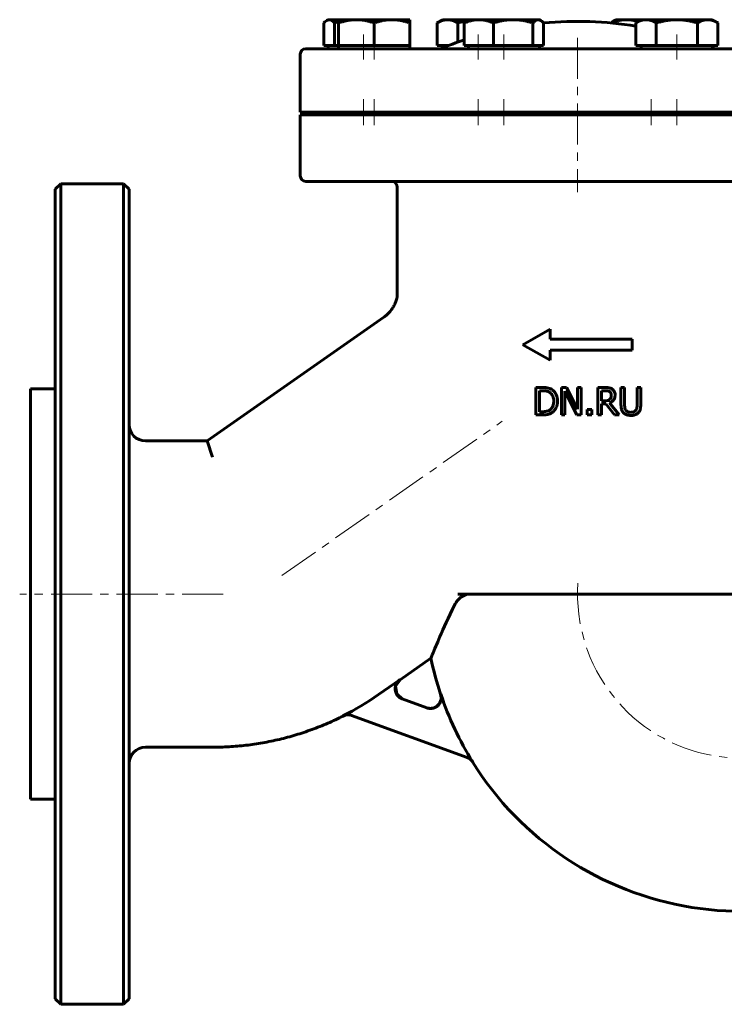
# Model space of a CAD drawing. Header units: millimetres. Extents: x -102 to 102, y -90 to 90.
# Tile 1 of 2: x -102 to 27, y -90 to 90. Entities that reach past the tile are written whole.
import ezdxf

# ---------------------------------------------------------------- set-up
doc = ezdxf.new("R2010")
doc.units = ezdxf.units.MM
doc.linetypes.add('K5LT_AXLED', pattern=[12, 7.5, -1.5, 1.5, -1.5])
doc.linetypes.add('K5LT_BASIC', pattern=[0])
doc.layers.add('Системный слой (1)', color=7, linetype='Continuous', true_color=0x6c6c6c)

# ---------------------------------------------------------------- blocks, each defined once
blk = doc.blocks.new('U0')
at = {"layer": 'Системный слой (1)', "color": 143, "linetype": 'K5LT_BASIC', "lineweight": 60, "true_color": 0x33acca}
for p, q in [((-33.26, -31.85), (-32.46, -30.68)), ((-33.07, -33.26), (-33.26, -31.85)), ((-32, -34.19), (-33.07, -33.26))]:
    blk.add_line(p, q, dxfattribs=at)
blk = doc.blocks.new('U5')
at = {"layer": 'Системный слой (1)', "color": 143, "linetype": 'K5LT_BASIC', "lineweight": 60, "true_color": 0x33acca}
for start, end in [(191.654, 198.3663), (211.9389, 309.9684)]:
    blk.add_arc((30, -15), 58, start, end, dxfattribs=at)
blk = doc.blocks.new('U7')
at = {"layer": 'Системный слой (1)', "color": 143, "linetype": 'K5LT_BASIC', "lineweight": 60, "true_color": 0x33acca}
for p, q in [((-33.98, 60.45), (-33.98, 60.45)), ((-33.98, 60.45), (-33.98, 60.45)), ((-33.98, 60.45), (-33.98, 60.45)), ((-33.98, 60.45), (-33.98, 60.45)), ((-33.98, 60.45), (-33.98, 60.45)), ((-33.98, 60.45), (-33.97, 60.45)), ((-33.97, 60.45), (-33.97, 60.45)), ((-33.97, 60.45), (-33.96, 60.45)), ((-33.96, 60.45), (-33.94, 60.45)), ((-33.94, 60.45), (-33.91, 60.45)), ((-33.91, 60.45), (-33.84, 60.44)), ((-33.84, 60.44), (-33.7, 60.41)), ((-33.7, 60.41), (-33.44, 60.29)), ((-33.44, 60.29), (-33.09, 59.91)), ((-33.09, 59.91), (-32.98, 59.45))]:
    blk.add_line(p, q, dxfattribs=at)
blk = doc.blocks.new('U8')
at = {"layer": 'Системный слой (1)', "color": 143, "linetype": 'K5LT_BASIC', "lineweight": 60, "true_color": 0x33acca}
for p, q in [((-50.7, 72.6), (28.43, 72.6)), ((28.43, 72.6), (50.7, 72.6))]:
    blk.add_line(p, q, dxfattribs=at)
blk = doc.blocks.new('U9')
at = {"layer": 'Системный слой (1)', "color": 143, "linetype": 'K5LT_BASIC', "lineweight": 60, "true_color": 0x33acca}
for start, end in [(80.573202, 95.482478), (108.579027, 112.619865), (67.380135, 67.712307)]:
    blk.add_arc((0, 24.6999), 65, start, end, dxfattribs=at)
blk = doc.blocks.new('U10')
at = {"layer": 'Системный слой (1)', "color": 143, "linetype": 'K5LT_BASIC', "lineweight": 60, "true_color": 0x33acca}
for p, q in [((-44.18, 89.49), (-44.44, 89.42)), ((-43.93, 89.56), (-44.18, 89.49)), ((-43.69, 89.63), (-43.93, 89.56))]:
    blk.add_line(p, q, dxfattribs=at)
blk = doc.blocks.new('U11')
at = {"layer": 'Системный слой (1)', "color": 143, "linetype": 'K5LT_BASIC', "lineweight": 60, "true_color": 0x33acca}
for p, q in [((-42.36, 72.7), (-41.42, 72.7)), ((-41.42, 72.7), (-40.42, 72.7))]:
    blk.add_line(p, q, dxfattribs=at)
blk = doc.blocks.new('U13')
at = {"layer": 'Системный слой (1)', "color": 143, "linetype": 'K5LT_BASIC', "lineweight": 60, "true_color": 0x33acca}
for p, q in [((-16.69, 72.7), (-11.17, 72.7)), ((-11.17, 72.7), (-10.23, 72.7))]:
    blk.add_line(p, q, dxfattribs=at)
blk = doc.blocks.new('U14')
at = {"layer": 'Системный слой (1)', "color": 143, "linetype": 'K5LT_BASIC', "lineweight": 60, "true_color": 0x33acca}
for p, q in [((-21.35, 89.57), (-21.9, 89.42)), ((-20.81, 89.7), (-21.35, 89.57)), ((-20.29, 89.8), (-20.81, 89.7))]:
    blk.add_line(p, q, dxfattribs=at)
blk = doc.blocks.new('U15')
at = {"layer": 'Системный слой (1)', "color": 143, "linetype": 'K5LT_BASIC', "lineweight": 60, "true_color": 0x33acca}
for p, q in [((-45.41, 90), (-45.56, 89.99)), ((-46.2, 89.61), (-46.38, 89.42)), ((-46.03, 89.76), (-46.2, 89.61)), ((-45.86, 89.87), (-46.03, 89.76)), ((-45.71, 89.94), (-45.86, 89.87)), ((-45.56, 89.99), (-45.71, 89.94))]:
    blk.add_line(p, q, dxfattribs=at)
blk = doc.blocks.new('U16')
at = {"layer": 'Системный слой (1)', "color": 143, "linetype": 'K5LT_BASIC', "lineweight": 60, "true_color": 0x33acca}
for p, q in [((9.56, 89.96), (8.86, 90)), ((10.26, 89.83), (9.56, 89.96)), ((10.99, 89.62), (10.26, 89.83))]:
    blk.add_line(p, q, dxfattribs=at)
blk = doc.blocks.new('U17')
at = {"layer": 'Системный слой (1)', "color": 143, "linetype": 'K5LT_BASIC', "lineweight": 60, "true_color": 0x33acca}
for p, q in [((-7.03, 89.99), (-7.18, 90)), ((-6.88, 89.94), (-7.03, 89.99)), ((-6.73, 89.87), (-6.88, 89.94)), ((-6.56, 89.76), (-6.73, 89.87)), ((-6.39, 89.61), (-6.56, 89.76)), ((-6.21, 89.42), (-6.39, 89.61))]:
    blk.add_line(p, q, dxfattribs=at)
blk = doc.blocks.new('U18')
at = {"layer": 'Системный слой (1)', "color": 143, "linetype": 'K5LT_BASIC', "lineweight": 60, "true_color": 0x33acca}
for p, q in [((-82, -15), (-82, 59)), ((-82, -89), (-82, -15))]:
    blk.add_line(p, q, dxfattribs=at)
blk = doc.blocks.new('U20')
at = {"layer": 'Системный слой (1)', "color": 143, "linetype": 'K5LT_BASIC', "lineweight": 60, "true_color": 0x33acca}
for p, q in [((-40.42, 72.7), (-37.19, 72.7)), ((-37.19, 72.7), (-33.95, 72.7))]:
    blk.add_line(p, q, dxfattribs=at)

msp = doc.modelspace()

# ---------------------------------------------------------------- linework, layer by layer
at = {"layer": 'Системный слой (1)', "color": 143, "linetype": 'K5LT_BASIC', "lineweight": 60, "true_color": 0x33acca}
for p, q in [((-45.63, 90), (-45.41, 90)), ((-45.41, 90), (-43.69, 90)), ((-43.69, 89.42), (-43.69, 90)), ((-43.69, 90), (-40.44, 90)), ((-40.44, 90), (-33.94, 90)), ((-33.94, 90), (-30.69, 90)), ((-30.69, 90), (-30.69, 89.42)), ((-24.65, 90), (-23.78, 90)), ((-23.78, 90), (-19.96, 90)), ((-19.96, 90), (-18.06, 90)), ((-18.06, 90), (-11.78, 90)), ((-11.78, 90), (-7.18, 90)), ((-7.18, 90), (-6.96, 90)), ((6.96, 90), (8.86, 90)), ((8.86, 90), (11.65, 90)), ((11.65, 90), (12.52, 90)), ((12.52, 90), (18.15, 90)), ((18.15, 90), (23.78, 90)), ((23.78, 90), (24.65, 90)), ((-46.38, 85.3), (-46.38, 89.42)), ((-45.63, 90), (-45.86, 89.87)), ((-44.44, 85.3), (-44.44, 89.42)), ((-43.69, 85.3), (-43.69, 89.42)), ((-37.19, 85.3), (-37.19, 89.42)), ((-30.69, 85.3), (-30.69, 89.42)), ((-24.65, 90), (-25.66, 89.42)), ((-25.66, 85.3), (-25.66, 89.42)), ((-21.9, 85.9), (-21.9, 89.42)), ((-20.71, 85.3), (-20.71, 89.42)), ((-19.96, 90), (-20.19, 89.87)), ((-15.4, 85.3), (-15.4, 89.42)), ((-8.15, 85.3), (-8.15, 89.42)), ((-6.96, 90), (-6.73, 89.87)), ((-6.21, 85.3), (-6.21, 89.42)), ((6.21, 89.4), (6.21, 89.42)), ((6.96, 90), (6.73, 89.87)), ((11.65, 90), (10.65, 89.42)), ((10.65, 85.3), (10.65, 89.42)), ((14.4, 85.3), (14.4, 89.42)), ((21.9, 85.3), (21.9, 89.42)), ((24.65, 90), (25.66, 89.42)), ((25.66, 85.3), (25.66, 89.42)), ((49.7, 84.7), (-49.7, 84.7)), ((-45.41, 85.3), (-46.38, 85.3)), ((-45.63, 85.3), (-45.63, 84.7)), ((-44.44, 85.3), (-45.41, 85.3)), ((-43.69, 85.3), (-44.44, 85.3)), ((-40.44, 85.3), (-43.69, 85.3)), ((-43.69, 85.3), (-43.69, 84.7)), ((-37.19, 85.3), (-40.44, 85.3)), ((-33.94, 85.3), (-37.19, 85.3)), ((-30.69, 85.3), (-33.94, 85.3)), ((-30.69, 85.3), (-30.69, 84.7)), ((-23.78, 85.3), (-25.66, 85.3)), ((-24.65, 85.3), (-24.65, 84.84)), ((-23.51, 85.3), (-23.78, 85.3)), ((-18.06, 85.3), (-20.71, 85.3)), ((-19.96, 85.3), (-19.96, 84.7)), ((-15.4, 85.3), (-18.06, 85.3)), ((-11.78, 85.3), (-15.4, 85.3)), ((-8.15, 85.3), (-11.78, 85.3)), ((-7.18, 85.3), (-8.15, 85.3)), ((-6.21, 85.3), (-7.18, 85.3)), ((-6.96, 85.3), (-6.96, 84.7)), ((12.52, 85.3), (10.65, 85.3)), ((11.65, 85.3), (11.65, 84.7)), ((14.4, 85.3), (12.52, 85.3)), ((18.15, 85.3), (14.4, 85.3)), ((21.9, 85.3), (18.15, 85.3)), ((23.78, 85.3), (21.9, 85.3)), ((25.66, 85.3), (23.78, 85.3)), ((24.65, 85.3), (24.65, 84.7)), ((-50.7, 73.1), (-50.7, 83.7)), ((-50.7, 73.1), (50.7, 73.1)), ((-50.7, 61.45), (-50.7, 72.6)), ((-42.36, 72.7), (-42.76, 73.1)), ((-40.42, 72.7), (-40.82, 73.1)), ((-33.95, 72.7), (-33.55, 73.1)), ((-21.38, 72.7), (-21.78, 73.1)), ((-21.38, 72.7), (-16.69, 72.7)), ((-16.69, 72.7), (-17.09, 73.1)), ((-10.23, 72.7), (-9.83, 73.1)), ((-7.5, 72.6), (-7.5, 73.1)), ((7.5, 72.6), (7.5, 73.1)), ((10.23, 72.7), (9.83, 73.1)), ((10.23, 72.7), (14.92, 72.7)), ((14.92, 72.7), (14.52, 73.1)), ((14.92, 72.7), (21.38, 72.7)), ((21.38, 72.7), (21.78, 73.1)), ((-94.5, 60), (-95.5, 59)), ((-83, 60), (-94.5, 60)), ((-94.5, -90), (-94.5, 60)), ((-82, 59), (-83, 60)), ((-83, 60), (-83, -15)), ((-49.7, 60.45), (49.7, 60.45)), ((-32.98, 59.45), (-32.98, 39.45)), ((-95.5, -89), (-95.5, 59)), ((-33, 39.23), (-33, 39.23)), ((-67.72, 13), (-35.41, 35.62)), ((-35.41, 35.62), (-35.41, 35.62)), ((-10, 30.58), (-5, 33.41)), ((-5, 31.58), (-5, 33.41)), ((-5, 31.58), (10, 31.58)), ((10, 29.58), (10, 31.58)), ((-10, 30.58), (-5, 27.74)), ((-5, 27.74), (-5, 29.58)), ((-5, 29.58), (10, 29.58)), ((-95.5, 22.5), (-100, 22.5)), ((-100, 22.5), (-100, -52.5)), ((-7.61, 22.76), (-7.61, 17.76)), ((-6.47, 22.76), (-7.61, 22.76)), ((-6.94, 22.18), (-6.44, 22.18)), ((-6.94, 18.33), (-6.94, 22.18)), ((-2, 22.76), (-2.94, 22.76)), ((-2.94, 22.76), (-2.94, 17.76)), ((-2.32, 17.76), (-2.32, 22.07)), ((-2.32, 22.07), (-0.11, 17.76)), ((0.01, 18.8), (-2, 22.76)), ((0.63, 22.76), (0.01, 22.76)), ((0.01, 22.76), (0.01, 18.8)), ((0.63, 17.76), (0.63, 22.76)), ((5.02, 22.76), (3.73, 22.76)), ((3.73, 22.76), (3.73, 17.76)), ((4.39, 20.3), (4.39, 22.18)), ((4.39, 22.18), (5.05, 22.18)), ((8.6, 22.76), (7.93, 22.76)), ((7.93, 22.76), (7.93, 19.64)), ((8.6, 19.64), (8.6, 22.76)), ((10.89, 22.76), (10.89, 19.62)), ((11.55, 22.76), (10.89, 22.76)), ((11.55, 19.64), (11.55, 22.76)), ((4.98, 20.3), (4.39, 20.3)), ((7.6, 17.76), (5.82, 19.93)), ((-6.44, 18.33), (-6.94, 18.33)), ((2.58, 18.71), (1.78, 18.71)), ((1.78, 18.71), (1.78, 17.76)), ((2.58, 17.76), (2.58, 18.71)), ((4.39, 17.76), (4.39, 19.75)), ((4.39, 19.75), (5.15, 19.75)), ((5.15, 19.75), (6.74, 17.76)), ((-7.61, 17.76), (-6.46, 17.76)), ((-2.94, 17.76), (-2.32, 17.76)), ((-0.11, 17.76), (0.63, 17.76)), ((1.78, 17.76), (2.58, 17.76)), ((3.73, 17.76), (4.39, 17.76)), ((6.74, 17.76), (7.6, 17.76)), ((-79, 13), (-67.72, 13)), ((-66.77, 10), (-67.72, 13)), ((-83, -15), (-83, -90)), ((-21.9, -15), (29.26, -15)), ((-32.46, -30.68), (-26.8, -26.72)), ((-36.39, -33.38), (-32.51, -30.66)), ((-27.58, -35.8), (-32.04, -34.18)), ((-41.32, -37.19), (-20.18, -44.88)), ((-79, -43), (-66.77, -43)), ((-95.5, -52.5), (-100, -52.5)), ((-94.5, -90), (-95.5, -89)), ((-83, -90), (-94.5, -90)), ((-82, -89), (-83, -90))]:
    msp.add_line(p, q, dxfattribs=at)
at = {"layer": 'Системный слой (1)', "color": 30, "linetype": 'K5LT_AXLED', "lineweight": 18, "true_color": 0xff8000}
for p, q in [((-39.13, 82.7), (-39.13, 87.3)), ((-37.19, 82.7), (-37.19, 87.3)), ((-18.15, 82.7), (-18.15, 87.3)), ((-13.46, 82.7), (-13.46, 87.3)), ((0, 86.7), (0, 58.45)), ((18.15, 82.7), (18.15, 87.3)), ((-39.13, 70.7), (-39.13, 75.47)), ((-37.19, 70.7), (-37.19, 75.47)), ((-18.15, 70.7), (-18.15, 75.47)), ((-13.46, 70.7), (-13.46, 75.47)), ((13.46, 70.7), (13.46, 75.47)), ((18.15, 70.7), (18.15, 75.47)), ((-54.07, -11.63), (-13.77, 16.59)), ((-64.77, -15), (-102, -15))]:
    msp.add_line(p, q, dxfattribs=at)
at = {"layer": 'Системный слой (1)', "color": 143, "linetype": 'K5LT_BASIC', "lineweight": 60, "true_color": 0x33acca}
for centre, radius, start, end in [((-49.7, 83.7), 1, 90, 180), ((-49.7, 61.45), 1, 180, 270), ((-79, 16), 3, 180, 270), ((-66.77, 10), 52.96, 296.7781, 305), ((30, -15), 57.96, 198.3989, 211.9914), ((-79, -46), 3, 90, 180)]:
    msp.add_arc(centre, radius, start, end, dxfattribs=at)
at = {"layer": 'Системный слой (1)', "color": 30, "linetype": 'K5LT_AXLED', "lineweight": 18, "true_color": 0xff8000}
msp.add_arc((30, -15), 30, 176.1803, 344.3485, dxfattribs=at)
at = {"layer": 'Системный слой (1)', "color": 143, "linetype": 'K5LT_BASIC', "lineweight": 60, "true_color": 0x33acca}
for points, weights in [([(-44.44, 89.42), (-44.96, 90), (-45.41, 90)], [1, 1.0379548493, 1]), ([(-40.44, 90), (-41.95, 90), (-43.69, 89.42)], [1, 1.0379548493, 1]), ([(-37.19, 89.42), (-38.93, 90), (-40.44, 90)], [1, 1.0379548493, 1]), ([(-33.94, 90), (-35.45, 90), (-37.19, 89.42)], [1, 1.0379548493, 1]), ([(-30.69, 89.42), (-32.43, 90), (-33.94, 90)], [1, 1.0379548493, 1]), ([(-23.78, 90), (-24.65, 90), (-25.66, 89.42)], [1, 1.0379548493, 1]), ([(-21.9, 89.42), (-22.91, 90), (-23.78, 90)], [1, 1.0379548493, 1]), ([(-18.06, 90), (-19.29, 90), (-20.71, 89.42)], [1, 1.0379548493, 1]), ([(-15.4, 89.42), (-16.82, 90), (-18.06, 90)], [1, 1.0379548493, 1]), ([(-11.78, 90), (-13.46, 90), (-15.4, 89.42)], [1, 1.0379548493, 1]), ([(-8.15, 89.42), (-10.1, 90), (-11.78, 90)], [1, 1.0379548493, 1]), ([(-7.18, 90), (-7.63, 90), (-8.15, 89.42)], [1, 1.0379548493, 1]), ([(8.86, 90), (7.63, 90), (6.21, 89.42)], [1, 1.0379548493, 1]), ([(12.52, 90), (11.65, 90), (10.65, 89.42)], [1, 1.0379548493, 1]), ([(14.4, 89.42), (13.39, 90), (12.52, 90)], [1, 1.0379548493, 1]), ([(18.15, 90), (16.41, 90), (14.4, 89.42)], [1, 1.0379548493, 1]), ([(21.9, 89.42), (19.89, 90), (18.15, 90)], [1, 1.0379548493, 1]), ([(23.78, 90), (22.91, 90), (21.9, 89.42)], [1, 1.0379548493, 1]), ([(25.66, 89.42), (24.65, 90), (23.78, 90)], [1, 1.0379548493, 1]), ([(-20.71, 89.42), (-20.44, 89.73), (-20.19, 89.87)], [1, 1.01965971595, 1.01895289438]), ([(6.21, 89.42), (6.48, 89.73), (6.73, 89.87)], [1, 1.01965971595, 1.01895289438]), ([(-42.86, -37.3), (-54.13, -43), (-66.77, -43)], [0.983349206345, 0.964602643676, 1])]:
    msp.add_rational_spline(points, weights, degree=2, dxfattribs=at)
for points, knots in [([(-35.42, 35.61), (-35.42, 35.62), (-35.42, 35.62), (-35.41, 35.62), (-35.41, 35.62), (-35.41, 35.62), (-35.41, 35.62), (-35.4, 35.63), (-35.4, 35.63), (-35.38, 35.64), (-35.37, 35.65), (-35.35, 35.66), (-35.33, 35.68), (-35.28, 35.71), (-35.25, 35.74), (-35.15, 35.82), (-35.08, 35.87), (-34.9, 36.02), (-34.78, 36.13), (-34.47, 36.43), (-34.3, 36.63), (-33.97, 37.04), (-33.82, 37.26), (-33.56, 37.71), (-33.45, 37.93), (-33.25, 38.39), (-33.16, 38.63), (-33.07, 38.97), (-33.04, 39.06), (-33.02, 39.16)], [0, 0, 0, 0, 0.009902, 0.009902, 0.025744, 0.025744, 0.055449, 0.055449, 0.112878, 0.112878, 0.225757, 0.225757, 0.449533, 0.449533, 0.885204, 0.885204, 1.740703, 1.740703, 3.420016, 3.420016, 6.16907, 6.16907, 8.938306, 8.938306, 11.511582, 11.511582, 14.165408, 14.165408, 15.197259, 15.197259, 15.197259, 15.197259]), ([(-32.98, 39.45), (-32.98, 39.45), (-32.98, 39.45), (-32.98, 39.45), (-32.98, 39.45), (-32.98, 39.45), (-32.98, 39.45), (-32.98, 39.45), (-32.98, 39.44), (-32.98, 39.44), (-32.98, 39.44), (-32.98, 39.43), (-32.98, 39.43), (-32.98, 39.42), (-32.98, 39.41), (-32.98, 39.39), (-32.98, 39.38), (-32.98, 39.35), (-32.99, 39.33), (-32.99, 39.31), (-32.99, 39.29), (-33, 39.26), (-33, 39.25), (-33, 39.23)], [0, 0, 0, 0, 0.03887, 0.03887, 0.103653, 0.103653, 0.220263, 0.220263, 0.440525, 0.440525, 0.868094, 0.868094, 1.671397, 1.671397, 3.174339, 3.174339, 5.972892, 5.972892, 8.972892, 8.972892, 11.972892, 11.972892, 15, 15, 15, 15]), ([(-4.68, 22.36), (-4.83, 22.46), (-5, 22.54), (-5.21, 22.61), (-5.24, 22.62), (-5.3, 22.64), (-5.33, 22.64), (-5.4, 22.66), (-5.44, 22.67), (-5.52, 22.69), (-5.57, 22.7), (-5.68, 22.71), (-5.74, 22.72), (-5.88, 22.74), (-5.96, 22.74), (-6.09, 22.75), (-6.13, 22.75), (-6.27, 22.76), (-6.37, 22.76), (-6.47, 22.76)], [-0.3573103, -0.3573103, -0.3573103, -0.3573103, -0.2056362, -0.2056362, -0.1757287, -0.1757287, -0.1521703, -0.1521703, -0.1265637, -0.1265637, -0.0998509, -0.0998509, -0.0723899, -0.0723899, -0.0435638, -0.0435638, -0.0303604, -0.0303604, 0, 0, 0, 0]), ([(-6.44, 22.18), (-6.36, 22.18), (-6.3, 22.18), (-6.16, 22.18), (-6.09, 22.17), (-5.96, 22.16), (-5.9, 22.15), (-5.82, 22.14), (-5.79, 22.13), (-5.73, 22.12), (-5.71, 22.12), (-5.69, 22.11), (-5.69, 22.11), (-5.68, 22.11), (-5.48, 22.06), (-5.29, 21.99), (-5.12, 21.88)], [-0.1003844, -0.1003844, -0.1003844, -0.1003844, -0.0934509, -0.0934509, -0.0849046, -0.0849046, -0.0758957, -0.0758957, -0.0693389, -0.0693389, -0.0632577, -0.0632577, -0.0627822, -0.0627822, -0.0624043, 0, 0, 0, 0]), ([(-5.12, 21.88), (-4.98, 21.8), (-4.86, 21.7), (-4.65, 21.45), (-4.57, 21.31), (-4.4, 20.88), (-4.36, 20.57), (-4.36, 20.26)], [-0.1879903, -0.1879903, -0.1879903, -0.1879903, -0.1399412, -0.1399412, -0.0912206, -0.0912206, 0, 0, 0, 0]), ([(-3.67, 20.25), (-3.67, 20.49), (-3.69, 20.73), (-3.8, 21.24), (-3.89, 21.43), (-4.08, 21.8), (-4.26, 22.02), (-4.54, 22.26), (-4.61, 22.31), (-4.68, 22.36)], [-0.1874928, -0.1874928, -0.1874928, -0.1874928, -0.1530648, -0.1530648, -0.1114022, -0.1114022, -0.0259224, -0.0259224, 0, 0, 0, 0]), ([(6.29, 22.5), (6.14, 22.59), (5.98, 22.66), (5.64, 22.73), (5.42, 22.75), (5.14, 22.76), (5.08, 22.76), (5.02, 22.76)], [-0.1610752, -0.1610752, -0.1610752, -0.1610752, -0.0860013, -0.0860013, -0.0187638, -0.0187638, 0, 0, 0, 0]), ([(5.05, 22.18), (5.12, 22.18), (5.17, 22.18), (5.29, 22.18), (5.35, 22.17), (5.43, 22.16), (5.45, 22.16), (5.49, 22.15), (5.5, 22.15), (5.53, 22.14), (5.53, 22.14), (5.65, 22.11), (5.75, 22.07), (5.85, 22.01)], [-0.05844914, -0.05844914, -0.05844914, -0.05844914, -0.05260201, -0.05260201, -0.0444226, -0.0444226, -0.03959965, -0.03959965, -0.0362432, -0.0362432, -0.03387479, -0.03387479, 0, 0, 0, 0]), ([(5.85, 22.01), (5.9, 21.97), (5.96, 21.93), (6.02, 21.86), (6.03, 21.83), (6.06, 21.79), (6.07, 21.77), (6.08, 21.75), (6.08, 21.74), (6.09, 21.72), (6.1, 21.71), (6.15, 21.59), (6.16, 21.47), (6.16, 21.35)], [-0.06983547, -0.06983547, -0.06983547, -0.06983547, -0.05403966, -0.05403966, -0.04783736, -0.04783736, -0.04155538, -0.04155538, -0.0398777, -0.0398777, -0.03656977, -0.03656977, 0, 0, 0, 0]), ([(6.86, 21.4), (6.86, 21.52), (6.85, 21.64), (6.8, 21.86), (6.76, 21.95), (6.71, 22.05), (6.71, 22.05), (6.7, 22.07), (6.69, 22.09), (6.66, 22.13), (6.65, 22.15), (6.6, 22.22), (6.57, 22.26), (6.5, 22.33), (6.47, 22.36), (6.42, 22.4), (6.41, 22.41), (6.37, 22.44), (6.33, 22.47), (6.29, 22.5)], [-0.2552287, -0.2552287, -0.2552287, -0.2552287, -0.1640307, -0.1640307, -0.0830849, -0.0830849, -0.0791411, -0.0791411, -0.0669685, -0.0669685, -0.0533106, -0.0533106, -0.0330939, -0.0330939, -0.0173743, -0.0173743, -0.0139715, -0.0139715, 0, 0, 0, 0]), ([(-4.36, 20.26), (-4.36, 20.04), (-4.38, 19.81), (-4.47, 19.44), (-4.53, 19.26), (-4.76, 18.91), (-4.89, 18.77), (-5.06, 18.67)], [-0.2272807, -0.2272807, -0.2272807, -0.2272807, -0.1255262, -0.1255262, -0.0587261, -0.0587261, 0, 0, 0, 0]), ([(-4.69, 18.16), (-4.54, 18.26), (-4.41, 18.37), (-4.16, 18.65), (-4.06, 18.8), (-3.86, 19.18), (-3.72, 19.5), (-3.67, 20.05), (-3.67, 20.15), (-3.67, 20.25)], [-0.3645352, -0.3645352, -0.3645352, -0.3645352, -0.2669752, -0.2669752, -0.1653525, -0.1653525, -0.0302659, -0.0302659, 0, 0, 0, 0]), ([(5.88, 20.56), (5.83, 20.51), (5.77, 20.47), (5.61, 20.38), (5.53, 20.36), (5.33, 20.32), (5.15, 20.3), (4.98, 20.3)], [-0.07023627, -0.07023627, -0.07023627, -0.07023627, -0.06283046, -0.06283046, -0.05216406, -0.05216406, 0, 0, 0, 0]), ([(5.82, 19.93), (6.02, 20.01), (6.2, 20.11), (6.44, 20.32), (6.57, 20.44), (6.77, 20.8), (6.82, 20.98), (6.85, 21.24), (6.86, 21.32), (6.86, 21.4)], [-0.2752441, -0.2752441, -0.2752441, -0.2752441, -0.1454832, -0.1454832, -0.0805224, -0.0805224, -0.0234844, -0.0234844, 0, 0, 0, 0]), ([(6.16, 21.35), (6.16, 21.25), (6.16, 21.16), (6.13, 21), (6.11, 20.95), (6.09, 20.87), (6.08, 20.85), (6.02, 20.73), (5.96, 20.64), (5.88, 20.56)], [-0.07708603, -0.07708603, -0.07708603, -0.07708603, -0.05548834, -0.05548834, -0.04034059, -0.04034059, -0.03372897, -0.03372897, 0, 0, 0, 0]), ([(-6.46, 17.76), (-6.17, 17.76), (-5.84, 17.77), (-5.39, 17.85), (-5.15, 17.9), (-4.8, 18.09), (-4.74, 18.12), (-4.69, 18.16)], [-0.3009325, -0.3009325, -0.3009325, -0.3009325, -0.1203695, -0.1203695, -0.0200009, -0.0200009, 0, 0, 0, 0]), ([(-5.06, 18.67), (-5.15, 18.6), (-5.24, 18.55), (-5.49, 18.44), (-5.61, 18.42), (-5.91, 18.35), (-6.18, 18.33), (-6.44, 18.33)], [-0.1079379, -0.1079379, -0.1079379, -0.1079379, -0.0954981, -0.0954981, -0.0779742, -0.0779742, 0, 0, 0, 0]), ([(7.93, 19.64), (7.93, 19.16), (8, 18.88), (8.1, 18.54), (8.19, 18.38), (8.34, 18.19), (8.37, 18.15), (8.41, 18.12)], [-0.1245115, -0.1245115, -0.1245115, -0.1245115, -0.0722614, -0.0722614, -0.0163455, -0.0163455, 0, 0, 0, 0]), ([(8.41, 18.12), (8.55, 17.97), (8.72, 17.87), (9.05, 17.74), (9.26, 17.68), (9.62, 17.65), (9.68, 17.65), (9.74, 17.65)], [-0.2288449, -0.2288449, -0.2288449, -0.2288449, -0.1128181, -0.1128181, -0.019467, -0.019467, 0, 0, 0, 0]), ([(8.81, 18.63), (8.74, 18.74), (8.69, 18.87), (8.62, 19.14), (8.61, 19.31), (8.6, 19.54), (8.6, 19.59), (8.6, 19.64)], [-0.1277293, -0.1277293, -0.1277293, -0.1277293, -0.0705564, -0.0705564, -0.0147151, -0.0147151, 0, 0, 0, 0]), ([(9.74, 18.22), (9.63, 18.22), (9.51, 18.23), (9.36, 18.26), (9.33, 18.27), (9.25, 18.29), (9.21, 18.31), (9.16, 18.33), (9.14, 18.34), (9.03, 18.4), (8.95, 18.46), (8.85, 18.57), (8.83, 18.6), (8.81, 18.63)], [-0.1098239, -0.1098239, -0.1098239, -0.1098239, -0.0743119, -0.0743119, -0.0620313, -0.0620313, -0.0497507, -0.0497507, -0.0437404, -0.0437404, -0.0106701, -0.0106701, 0, 0, 0, 0]), ([(10.67, 18.63), (10.63, 18.57), (10.59, 18.52), (10.48, 18.42), (10.41, 18.38), (10.25, 18.3), (10.1, 18.24), (9.83, 18.22), (9.79, 18.22), (9.74, 18.22)], [-0.175976, -0.175976, -0.175976, -0.175976, -0.1309101, -0.1309101, -0.0839499, -0.0839499, -0.0138396, -0.0138396, 0, 0, 0, 0]), ([(9.74, 17.65), (9.97, 17.65), (10.21, 17.67), (10.68, 17.81), (10.85, 17.92), (11.01, 18.05), (11.04, 18.08), (11.07, 18.12)], [-0.104927, -0.104927, -0.104927, -0.104927, -0.0622867, -0.0622867, -0.0147182, -0.0147182, 0, 0, 0, 0]), ([(10.89, 19.62), (10.89, 19.45), (10.88, 19.27), (10.84, 19.01), (10.81, 18.87), (10.71, 18.68), (10.69, 18.66), (10.67, 18.63)], [-0.1542849, -0.1542849, -0.1542849, -0.1542849, -0.0630404, -0.0630404, -0.0099342, -0.0099342, 0, 0, 0, 0]), ([(11.07, 18.12), (11.15, 18.19), (11.22, 18.27), (11.34, 18.46), (11.39, 18.56), (11.46, 18.78), (11.53, 19.01), (11.55, 19.49), (11.55, 19.57), (11.55, 19.64)], [-0.3780237, -0.3780237, -0.3780237, -0.3780237, -0.261206, -0.261206, -0.1441344, -0.1441344, -0.0215643, -0.0215643, 0, 0, 0, 0]), ([(-19.56, -15), (-20.12, -15), (-20.64, -15.15), (-21.4, -15.61), (-21.66, -15.84), (-22.13, -16.38), (-22.33, -16.69), (-22.5, -17.04)], [0, 0, 0, 0, 0.2330339, 0.2330339, 0.373171, 0.373171, 0.5128561, 0.5128561, 0.5128561, 0.5128561]), ([(-26.8, -26.72), (-26.8, -26.72), (-26.79, -26.67), (-26.69, -26.44), (-26.6, -26.21), (-26.19, -25.18), (-25.74, -24.09), (-24.49, -21.23), (-23.63, -19.31), (-22.5, -17.04)], [2.48521, 2.48521, 2.48521, 2.48521, 2.73475, 2.73475, 3.102951, 3.102951, 3.89868, 3.89868, 4.800916, 4.800916, 4.800916, 4.800916]), ([(-32.51, -30.66), (-32.58, -30.71), (-32.68, -30.79), (-32.82, -30.93), (-32.9, -31.02), (-32.94, -31.07), (-32.97, -31.11), (-33.02, -31.18), (-33.09, -31.29), (-33.15, -31.41), (-33.21, -31.53), (-33.25, -31.65), (-33.29, -31.77), (-33.32, -31.9), (-33.34, -32.03), (-33.35, -32.16), (-33.36, -32.29), (-33.36, -32.43), (-33.34, -32.56), (-33.32, -32.69), (-33.29, -32.81), (-33.26, -32.93), (-33.21, -33.05), (-33.16, -33.17), (-33.09, -33.29), (-33.02, -33.41), (-32.97, -33.48), (-32.94, -33.52), (-32.94, -33.52), (-32.94, -33.52), (-32.94, -33.52), (-32.91, -33.55), (-32.85, -33.62), (-32.75, -33.73), (-32.65, -33.82), (-32.54, -33.91), (-32.43, -33.98), (-32.32, -34.05), (-32.19, -34.12), (-32.09, -34.16), (-32.04, -34.18)], [0, 0, 0, 0, 2.596346, 3.915859, 6, 6, 6, 7.162971, 8.323185, 9.481083, 10.627939, 11.741527, 12.874198, 14.015173, 15.170654, 16.337036, 17.505675, 18.667669, 19.825393, 20.960796, 22.08634, 23.194511, 24.277697, 25.437351, 26.606998, 27.802492, 29, 29, 29, 30, 30, 30, 31.358549, 32.71546, 34.071449, 35.411434, 36.743655, 38.045949, 39.337394, 41, 41, 41, 41]), ([(-25.05, -33.28), (-24.91, -33.68), (-24.91, -34.58), (-25.65, -35.57), (-26.67, -35.97), (-27.33, -35.89), (-27.63, -35.78)], [0, 0, 0, 0, 0.285714, 0.571429, 0.785714, 1, 1, 1, 1]), ([(-27.58, -35.8), (-27.51, -35.83), (-27.44, -35.85), (-27.3, -35.88), (-27.22, -35.9), (-27.08, -35.92), (-27, -35.92), (-26.89, -35.92), (-26.85, -35.92), (-26.76, -35.92), (-26.7, -35.91), (-26.56, -35.9), (-26.49, -35.88), (-26.34, -35.85), (-26.27, -35.82), (-26.15, -35.78), (-26.11, -35.76), (-25.99, -35.71), (-25.93, -35.67), (-25.82, -35.61), (-25.79, -35.59), (-25.69, -35.52), (-25.63, -35.47), (-25.52, -35.38), (-25.48, -35.33), (-25.38, -35.23), (-25.33, -35.17), (-25.24, -35.05), (-25.2, -34.99), (-25.13, -34.86), (-25.09, -34.8), (-25.05, -34.7), (-25.04, -34.66), (-25.01, -34.6), (-25, -34.58), (-24.97, -34.48), (-24.95, -34.41), (-24.92, -34.27), (-24.91, -34.19), (-24.9, -34.07), (-24.9, -34.02), (-24.89, -33.89), (-24.9, -33.81), (-24.91, -33.66), (-24.92, -33.59), (-24.95, -33.44), (-24.97, -33.37), (-25, -33.29)], [0, 0, 0, 0, 0.0223053, 0.0223053, 0.044841, 0.044841, 0.0672343, 0.0672343, 0.0784411, 0.0784411, 0.0964601, 0.0964601, 0.1189027, 0.1189027, 0.1413413, 0.1413413, 0.1568213, 0.1568213, 0.1793158, 0.1793158, 0.1928995, 0.1928995, 0.2154532, 0.2154532, 0.2350283, 0.2350283, 0.2575218, 0.2575218, 0.2800829, 0.2800829, 0.3022404, 0.3022404, 0.3130529, 0.3130529, 0.3213246, 0.3213246, 0.3435492, 0.3435492, 0.3660734, 0.3660734, 0.3813598, 0.3813598, 0.4038732, 0.4038732, 0.4267862, 0.4267862, 0.4496991, 0.4496991, 0.4496991, 0.4496991]), ([(-41.32, -37.19), (-41.39, -37.16), (-41.46, -37.14), (-41.6, -37.11), (-41.68, -37.09), (-41.83, -37.07), (-41.9, -37.07), (-42.01, -37.07), (-42.05, -37.07), (-42.16, -37.07), (-42.24, -37.08), (-42.38, -37.1), (-42.45, -37.11), (-42.58, -37.15), (-42.65, -37.17), (-42.79, -37.22), (-42.85, -37.25), (-42.91, -37.28)], [0, 0, 0, 0, 0.0221122, 0.0221122, 0.0446041, 0.0446041, 0.0672321, 0.0672321, 0.0784956, 0.0784956, 0.1010533, 0.1010533, 0.1213628, 0.1213628, 0.1436662, 0.1436662, 0.1642129, 0.1642129, 0.1642129, 0.1642129]), ([(-19.16, -45.71), (-19.2, -45.64), (-19.24, -45.58), (-19.33, -45.47), (-19.38, -45.41), (-19.49, -45.31), (-19.54, -45.26), (-19.66, -45.16), (-19.72, -45.12), (-19.84, -45.04), (-19.91, -45), (-20.04, -44.94), (-20.11, -44.91), (-20.18, -44.88)], [0, 0, 0, 0, 0.0221732, 0.0221732, 0.0447463, 0.0447463, 0.0668629, 0.0668629, 0.0894441, 0.0894441, 0.111787, 0.111787, 0.1337442, 0.1337442, 0.1337442, 0.1337442])]:
    msp.add_open_spline(points, degree=3, knots=knots, dxfattribs=at)
for points in [[(-42.86, -37.3), (-42.37, -37.05), (-41.78, -37.02), (-41.27, -37.2)], [(-19.22, -45.68), (-19.45, -45.31), (-19.82, -45.01), (-20.23, -44.86)]]:
    msp.add_open_spline(points, degree=3, dxfattribs=at)

# ---------------------------------------------------------------- block references
at = {"layer": 'Системный слой (1)'}
for name in ['U15', 'U17', 'U16', 'U10', 'U9', 'U14', 'U8', 'U11', 'U20', 'U13', 'U7', 'U18', 'U5', 'U0']:
    msp.add_blockref(name, (0, 0), dxfattribs=at)

doc.saveas('drawing.dxf')
